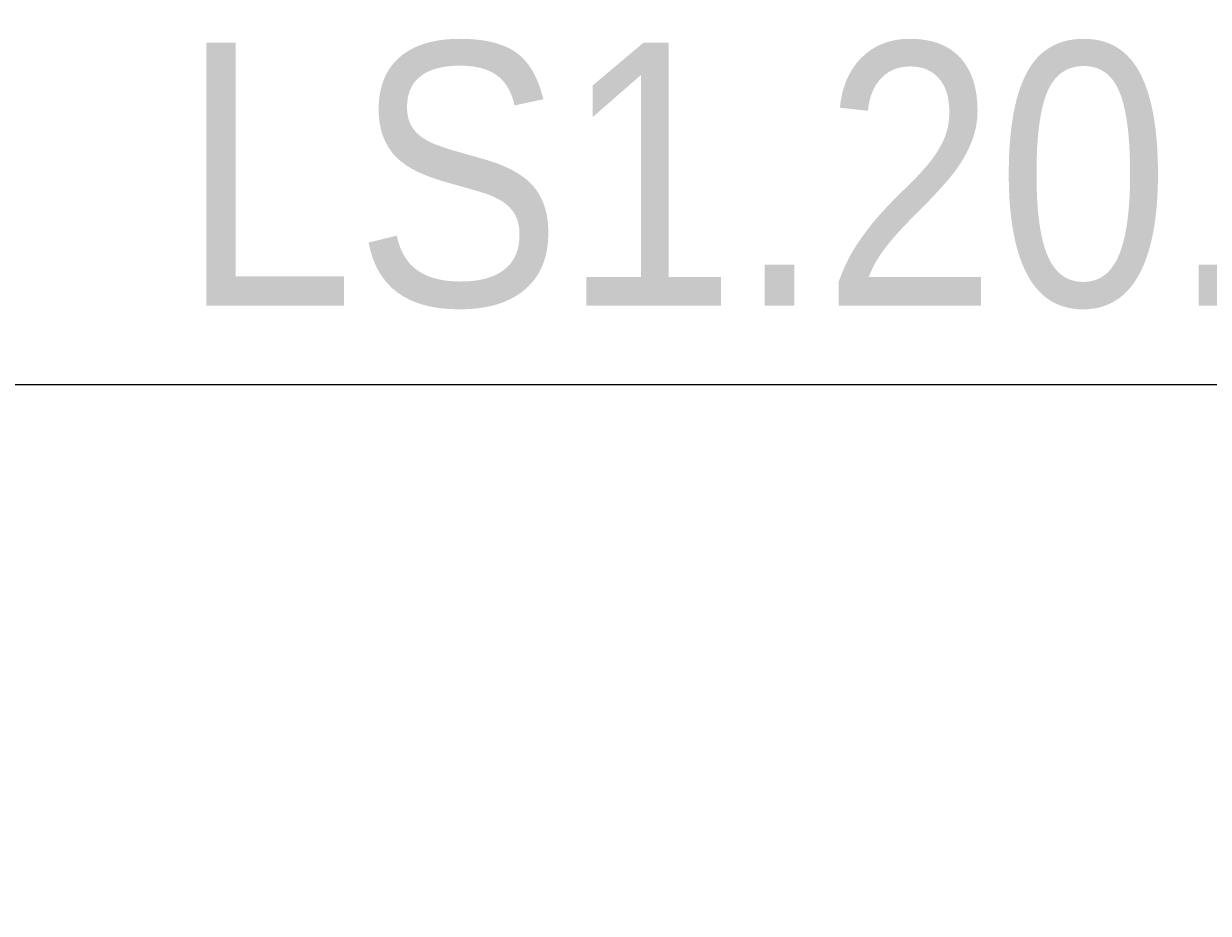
# Model space of a CAD drawing. Header units: millimetres. Extents: x -111 to 116289, y -9307 to 73893.
# Tile 92 of 129: x 65115 to 66241, y 34932 to 35778. Entities that reach past the tile are written whole.
import ezdxf
from ezdxf.enums import TextEntityAlignment as Align

# ---------------------------------------------------------------- set-up
doc = ezdxf.new("R2018")
doc.units = ezdxf.units.MM
doc.set_wipeout_variables(frame=1)
doc.layers.add('КИП_выноска', color=6, linetype='Continuous', lineweight=25)
doc.styles.add('Arial', font='arial.ttf', dxfattribs={"width": 0.85, "height": 350})
doc.styles.add('GOST 2.304', font='simplex.shx', dxfattribs={"width": 0.65, "oblique": 15})
doc.styles.get("Standard").update_dxf_attribs({"font": 'arial.ttf'})

# ---------------------------------------------------------------- blocks, each defined once
blk = doc.blocks.new('*U190')
at = {"color": 0, "linetype": 'Continuous', "lineweight": 30, "ltscale": 75, "width": 0.85, "flags": 104}
blk.add_attdef('ПРИМЕЧАНИЕ_1', text='', height=2.5, dxfattribs=at).set_placement((8, 3.611), align=Align.BOTTOM_CENTER)
at = {"color": 0, "lineweight": 30, "style": 'GOST 2.304', "width": 0.85}
for tag, p in [('ИМЯ_КАБЕЛЯ_2', (8, -7.5)), ('ИМЯ_КАБЕЛЯ_3', (8, -12.5)), ('ИМЯ_КАБЕЛЯ_4', (8, -17.5)), ('ИМЯ_КАБЕЛЯ_5', (8, -22.5)), ('ИМЯ_КАБЕЛЯ_6', (8, -27.5)), ('ИМЯ_КАБЕЛЯ_7', (8, -32.5)), ('ИМЯ_КАБЕЛЯ_8', (8, -37.5)), ('ИМЯ_КАБЕЛЯ_9', (8, -42.5))]:
    blk.add_attdef(tag, text='', height=2.5, dxfattribs=at).set_placement(p, align=Align.BOTTOM_CENTER)
at = {"color": 0, "lineweight": 30, "width": 0.85, "flags": 104}
blk.add_attdef('ПРИМЕЧАНИЕ_2', text='', height=2.5, dxfattribs=at).set_placement((8, -7.53), align=Align.BOTTOM_CENTER)
at = {"linetype": 'Continuous'}
blk.add_wipeout([(0, 2.5), (16, 2.5), (16, -2.5), (0, -2.5)], dxfattribs=at)
at = {"color": 0, "linetype": 'Continuous'}
blk.add_lwpolyline([(0, -2.5), (16, -2.5), (16, 2.5), (0, 2.5)], close=True, dxfattribs=at)
at = {"color": 0, "lineweight": 30, "style": 'GOST 2.304', "width": 0.85}
blk.add_attdef('ИМЯ_КАБЕЛЯ_1', text='', height=2.5, dxfattribs=at).set_placement((8, -2.5), align=Align.BOTTOM_CENTER)

msp = doc.modelspace()

# ---------------------------------------------------------------- block references
at = {"layer": 'КИП_выноска'}
ref = msp.add_blockref('*U190', (65058.4, 35684.8), dxfattribs=dict(at, xscale=100, yscale=100, zscale=100))
ref.add_attrib('ИМЯ_КАБЕЛЯ_1', 'LS1.20.4', dxfattribs={"layer": '0', "color": 0, "lineweight": 30, "height": 250, "style": 'Arial', "width": 0.85}).set_placement((65858.4, 35434.8), align=Align.BOTTOM_CENTER)
lines = msp.add_mtext('\\W0.8500;', dxfattribs={"layer": '0', "color": 0, "lineweight": 30, "insert": (65858.4, 34931.8), "char_height": 2.5, "attachment_point": 1})
ref.add_attrib('ПРИМЕЧАНИЕ_2', '', (65858.4, 34931.8), dxfattribs={"flags": 104}).embed_mtext(lines)

# ---------------------------------------------------------------- next in the draw order: block references
ref = msp.add_blockref('*U190', (65058.4, 36183.8), dxfattribs=dict(at, xscale=100, yscale=100, zscale=100))
lines = msp.add_mtext('\\W0.8500;', dxfattribs={"layer": '0', "color": 0, "lineweight": 30, "insert": (65858.4, 35430.8), "char_height": 2.5, "attachment_point": 1})
ref.add_attrib('ПРИМЕЧАНИЕ_2', '', (65858.4, 35430.8), dxfattribs={"flags": 104}).embed_mtext(lines)

doc.saveas('drawing.dxf')
